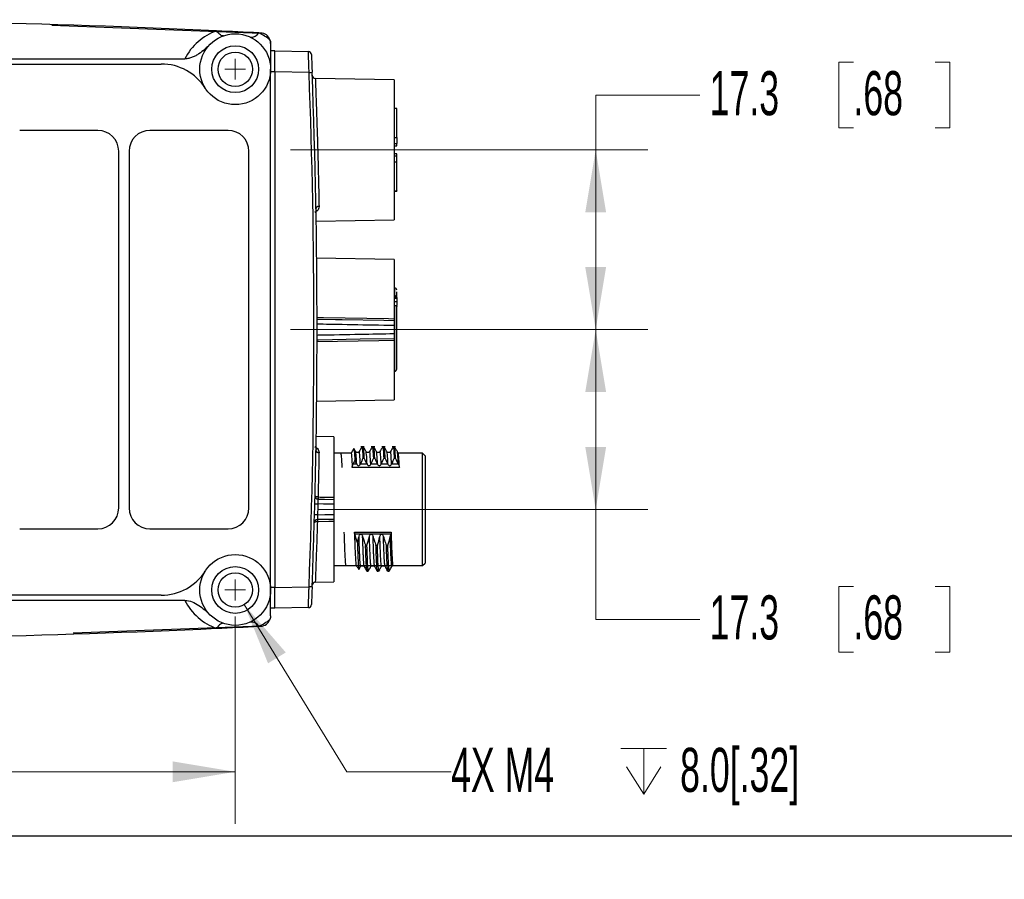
# Model space of a CAD drawing. Header units: millimetres. Extents: x 10 to 272, y 6 to 208.
# Tile 8 of 23: x 94 to 141, y 6 to 47. Entities that reach past the tile are written whole.
import ezdxf

# ---------------------------------------------------------------- set-up
doc = ezdxf.new("R2010")
doc.units = ezdxf.units.MM
doc.styles.add('SLDTEXTSTYLE0', font='TXT', dxfattribs={"width": 0.605})
doc.dimstyles.new('SLDDIMSTYLE0', dxfattribs={"dimtxt": 2.054655, "dimasz": 3, "dimexe": 0, "dimexo": 0.0625, "dimgap": 0.513664, "dimtad": 0, "dimtih": 1, "dimtoh": 1, "dimdec": 1, "dimlfac": 2, "dimrnd": 1e-09, "dimzin": 12, "dimdsep": 46, "dimtxsty": 'SLDTEXTSTYLE0', "dimsah": 1, "dimcen": 0.09, "dimadec": 0, "dimazin": 3, "dimtfac": 1, "dimtdec": 1, "dimtofl": 0, "dimtmove": 0, "dimatfit": 3, "dimfxl": 1, "dimfrac": 2, "dimtolj": 1, "dimtzin": 12, "dimarcsym": 0})
doc.dimstyles.new('SLDDIMSTYLE2', dxfattribs={"dimtxt": 2.054655, "dimasz": 3, "dimexe": 0, "dimexo": 0.0625, "dimgap": 0.513664, "dimtad": 0, "dimtih": 1, "dimtoh": 1, "dimdec": 1, "dimlfac": 2, "dimrnd": 1e-09, "dimzin": 4, "dimdsep": 46, "dimtxsty": 'SLDTEXTSTYLE0', "dimsah": 1, "dimcen": 0.09, "dimadec": 0, "dimazin": 1, "dimtfac": 1, "dimtdec": 1, "dimtofl": 0, "dimtmove": 0, "dimatfit": 3, "dimfxl": 1, "dimfrac": 2, "dimtolj": 1, "dimtzin": 12, "dimarcsym": 0})
doc.dimstyles.new('SLDDIMSTYLE3', dxfattribs={"dimtxt": 2.054655, "dimasz": 3, "dimexe": 0, "dimexo": 0.0625, "dimgap": 0.513664, "dimtad": 0, "dimtih": 1, "dimtoh": 1, "dimdec": 1, "dimlfac": 2, "dimrnd": 1e-09, "dimzin": 12, "dimdsep": 46, "dimtxsty": 'SLDTEXTSTYLE0', "dimsah": 1, "dimcen": 0, "dimadec": 0, "dimazin": 3, "dimtfac": 1, "dimtdec": 1, "dimtofl": 0, "dimtmove": 0, "dimatfit": 3, "dimfxl": 1, "dimfrac": 2, "dimtolj": 1, "dimtzin": 12, "dimarcsym": 0})

# ---------------------------------------------------------------- blocks, each defined once
blk = doc.blocks.new('_D_16')
at = {"color": 7, "linetype": 'Continuous', "lineweight": 18}
for p, q in [((106.707, 32.005), (123.858, 32.005)), ((121.358, 23.373), (121.358, 32.005)), ((108.067, 23.373), (123.858, 23.373)), ((121.358, 18.095), (121.358, 23.373)), ((133.727, 19.673), (133.021, 19.673)), ((133.021, 19.673), (133.021, 16.517)), ((137.647, 19.673), (138.352, 19.673)), ((138.352, 19.673), (138.352, 16.517)), ((126.358, 18.095), (121.358, 18.095)), ((133.021, 16.517), (133.727, 16.517)), ((138.352, 16.517), (137.647, 16.517))]:
    blk.add_line(p, q, dxfattribs=at)
for points in [[(121.358, 32.005), (120.858, 29.005), (121.858, 29.005)], [(121.358, 23.373), (121.858, 26.373), (120.858, 26.373)]]:
    blk.add_solid(points, dxfattribs=at)
at = {"color": 7, "linetype": 'Continuous', "lineweight": 18, "char_height": 2.1167, "attachment_point": 1, "style": 'SLDTEXTSTYLE0'}
for s, insert in [('17.3', (126.828, 19.246)), ('.68', (133.727, 19.246))]:
    blk.add_mtext(s, dxfattribs=dict(at, insert=insert))
blk = doc.blocks.new('_D_17')
at = {"color": 7, "linetype": 'Continuous', "lineweight": 18}
for p, q in [((133.727, 44.839), (133.021, 44.839)), ((133.021, 44.839), (133.021, 41.684)), ((137.647, 44.839), (138.352, 44.839)), ((138.352, 44.839), (138.352, 41.684)), ((126.358, 43.262), (121.358, 43.262)), ((121.358, 43.262), (121.358, 40.636)), ((133.021, 41.684), (133.727, 41.684)), ((138.352, 41.684), (137.647, 41.684)), ((106.707, 40.636), (123.858, 40.636)), ((121.358, 32.005), (121.358, 40.636)), ((106.707, 32.005), (123.858, 32.005))]:
    blk.add_line(p, q, dxfattribs=at)
for points in [[(121.358, 40.636), (120.858, 37.636), (121.858, 37.636)], [(121.358, 32.005), (121.858, 35.005), (120.858, 35.005)]]:
    blk.add_solid(points, dxfattribs=at)
at = {"color": 7, "linetype": 'Continuous', "lineweight": 18, "char_height": 2.1167, "attachment_point": 1, "style": 'SLDTEXTSTYLE0'}
for s, insert in [('17.3', (126.828, 44.413)), ('.68', (133.727, 44.413))]:
    blk.add_mtext(s, dxfattribs=dict(at, insert=insert))
blk = doc.blocks.new('_D_19')
at = {"color": 7, "linetype": 'Continuous', "lineweight": 18}
for p, q in [((55.059, 18.235), (55.059, 8.276)), ((104.059, 18.235), (104.059, 8.276)), ((81.118, 12.354), (80.412, 12.354)), ((80.412, 12.354), (80.412, 9.198)), ((86.606, 12.354), (87.311, 12.354)), ((87.311, 12.354), (87.311, 9.198)), ((55.059, 10.776), (73.749, 10.776)), ((104.059, 10.776), (88.487, 10.776)), ((80.412, 9.198), (81.118, 9.198)), ((87.311, 9.198), (86.606, 9.198))]:
    blk.add_line(p, q, dxfattribs=at)
for points in [[(55.059, 10.776), (58.059, 10.276), (58.059, 11.276)], [(104.059, 10.776), (101.059, 11.276), (101.059, 10.276)]]:
    blk.add_solid(points, dxfattribs=at)
at = {"color": 7, "linetype": 'Continuous', "lineweight": 18, "char_height": 2.1167, "attachment_point": 1, "style": 'SLDTEXTSTYLE0'}
for s, insert in [('98.0', (74.219, 11.927)), ('3.86', (81.118, 11.927))]:
    blk.add_mtext(s, dxfattribs=dict(at, insert=insert))
blk = doc.blocks.new('SW_SYMBOL_HOLE_DEPTH')
at = {"color": 0, "linetype": 'Continuous', "lineweight": 18}
for p, q in [((0, 875), (800, 875)), ((400, 875), (400, 75)), ((100, 555), (400, 75)), ((700, 555), (400, 75))]:
    blk.add_line(p, q, dxfattribs=at)
blk = doc.blocks.new('_D_20')
at = {"color": 7, "linetype": 'Continuous', "lineweight": 18}
for p, q in [((104.491, 18.801), (109.417, 10.776)), ((109.417, 10.776), (114.417, 10.776))]:
    blk.add_line(p, q, dxfattribs=at)
blk.add_solid([(104.491, 18.801), (105.634, 15.983), (106.486, 16.506)], dxfattribs=at)
at = {"color": 7, "linetype": 'Continuous', "lineweight": 18, "xscale": 0.0027285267, "yscale": 0.0027285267, "zscale": 0.0027285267}
blk.add_blockref('SW_SYMBOL_HOLE_DEPTH', (122.57, 9.504), dxfattribs=at)
at = {"color": 7, "linetype": 'Continuous', "lineweight": 18, "char_height": 2.1167, "attachment_point": 1, "style": 'SLDTEXTSTYLE0'}
for s, insert in [('4X M4', (114.417, 11.927)), ('8.0[.32]', (125.41, 11.927))]:
    blk.add_mtext(s, dxfattribs=dict(at, insert=insert))
blk = doc.blocks.new('SW_CENTERMARKSYMBOL_5')
at = {"color": 0, "linetype": 'Continuous', "lineweight": 0}
for q in [(0, 0.5), (-0.5, 0), (0, -0.5), (0.5, 0)]:
    blk.add_line((0, 0), q, dxfattribs=at)
blk = doc.blocks.new('SW_CENTERMARKSYMBOL_6')
at = {"color": 0, "linetype": 'Continuous', "lineweight": 0}
for q in [(0, 0.5), (-0.5, 0), (0, -0.5), (0.5, 0)]:
    blk.add_line((0, 0), q, dxfattribs=at)

msp = doc.modelspace()

# ---------------------------------------------------------------- linework, layer by layer
at = {"color": 7, "linetype": 'Continuous', "lineweight": 25}
for p, q in [((95.259, 46.618), (105.285, 46.243)), ((105.285, 46.243), (105.194, 46.248)), ((105.959, 45.38), (105.759, 45.38)), ((105.959, 45.38), (107.569, 45.351)), ((57.39, 45.005), (101.644, 45.005)), ((58.517, 44.755), (100.513, 44.755)), ((105.759, 19.505), (105.759, 44.505)), ((105.959, 44.38), (105.759, 44.38)), ((107.603, 44.351), (105.959, 44.38)), ((105.959, 44.38), (105.959, 19.63)), ((105.959, 44.38), (105.959, 44.38)), ((111.687, 44.001), (107.904, 44.067)), ((111.687, 44.001), (111.687, 37.27)), ((111.812, 42.622), (111.687, 42.622)), ((111.812, 42.612), (111.812, 42.622)), ((111.812, 41.225), (111.812, 42.612)), ((97.466, 41.567), (93.716, 41.567)), ((103.716, 41.567), (99.966, 41.567)), ((111.812, 41.225), (111.812, 40.936)), ((111.687, 40.936), (111.812, 40.936)), ((111.687, 40.826), (111.812, 40.826)), ((111.812, 40.826), (111.812, 40.936)), ((98.466, 23.442), (98.466, 40.567)), ((98.966, 40.567), (98.966, 23.442)), ((104.716, 23.442), (104.716, 40.567)), ((111.812, 40.446), (111.687, 40.446)), ((111.812, 40.336), (111.687, 40.336)), ((111.812, 40.336), (111.812, 40.446)), ((111.812, 40.047), (111.812, 40.336)), ((111.812, 38.659), (111.812, 40.047)), ((111.687, 38.65), (111.812, 38.65)), ((111.812, 38.659), (111.812, 38.65)), ((107.943, 37.205), (111.687, 37.27)), ((111.687, 35.37), (107.966, 35.435)), ((111.687, 35.37), (111.687, 32.528)), ((111.712, 34.005), (111.687, 34.005)), ((111.812, 33.551), (111.812, 33.81)), ((111.812, 33.551), (111.812, 33.507)), ((111.812, 33.33), (111.687, 33.33)), ((111.805, 33.153), (111.687, 33.153)), ((111.812, 33.507), (111.812, 33.33)), ((111.812, 33.33), (111.812, 33.163)), ((111.687, 32.196), (111.687, 31.813)), ((111.687, 31.481), (111.687, 28.639)), ((111.687, 30.005), (111.712, 30.005)), ((107.966, 28.574), (111.687, 28.639)), ((108.797, 26.852), (107.944, 26.867)), ((108.797, 26.852), (108.797, 23.956)), ((109.119, 26.073), (108.797, 26.073)), ((109.619, 26.073), (109.119, 26.073)), ((109.746, 26.296), (109.617, 26.073)), ((110.255, 26.373), (110.09, 26.373)), ((110.755, 26.373), (110.59, 26.373)), ((111.255, 26.373), (111.09, 26.373)), ((111.755, 26.373), (111.59, 26.373)), ((113.047, 26.073), (111.881, 26.073)), ((113.172, 25.948), (113.047, 26.073)), ((113.047, 23.373), (113.047, 26.073)), ((109.723, 25.565), (109.882, 25.565)), ((110.071, 25.565), (110.382, 25.565)), ((110.188, 25.828), (110.255, 25.828)), ((110.571, 25.565), (110.882, 25.565)), ((110.688, 25.828), (110.755, 25.828)), ((111.071, 25.565), (111.382, 25.565)), ((111.188, 25.828), (111.255, 25.828)), ((111.571, 25.565), (111.882, 25.565)), ((111.688, 25.828), (111.755, 25.828)), ((113.172, 25.948), (113.172, 23.373)), ((111.938, 25.379), (109.677, 25.379)), ((108.797, 23.618), (108.797, 23.129)), ((113.047, 20.673), (113.047, 23.373)), ((113.172, 23.373), (113.172, 20.798)), ((108.797, 22.791), (108.797, 19.895)), ((93.716, 22.442), (97.466, 22.442)), ((99.966, 22.442), (103.716, 22.442)), ((109.777, 22.286), (111.538, 22.286)), ((111.527, 22.185), (109.793, 22.185)), ((110.381, 21.642), (110.314, 21.642)), ((110.881, 21.642), (110.814, 21.642)), ((111.381, 21.642), (111.314, 21.642)), ((113.047, 20.673), (113.172, 20.798)), ((108.797, 20.673), (113.047, 20.673)), ((110.377, 20.415), (110.342, 20.474)), ((110.377, 20.415), (110.443, 20.415)), ((110.478, 20.474), (110.443, 20.415)), ((110.876, 20.415), (110.842, 20.474)), ((110.876, 20.415), (110.943, 20.415)), ((110.978, 20.474), (110.943, 20.415)), ((111.377, 20.415), (111.342, 20.474)), ((111.377, 20.415), (111.443, 20.415)), ((111.478, 20.474), (111.443, 20.415)), ((107.901, 19.879), (108.797, 19.895)), ((105.959, 19.63), (105.759, 19.63)), ((105.959, 19.629), (107.603, 19.658)), ((105.959, 19.63), (105.959, 19.629)), ((101.644, 19.005), (57.39, 19.005)), ((100.513, 19.255), (58.517, 19.255)), ((105.959, 18.63), (105.759, 18.63)), ((107.569, 18.658), (105.959, 18.63)), ((105.727, 18.088), (105.731, 18.099)), ((105.285, 17.766), (96.287, 17.43)), ((105.194, 17.761), (105.285, 17.766)), ((270.088, 7.692), (10.088, 7.692))]:
    msp.add_line(p, q, dxfattribs=at)
at = {"color": 8, "linetype": 'Continuous', "lineweight": 25}
for p, q in [((111.812, 42.612), (111.687, 42.612)), ((111.687, 41.225), (111.812, 41.225)), ((111.812, 40.047), (111.687, 40.047)), ((111.687, 38.659), (111.812, 38.659)), ((107.994, 37.707), (107.882, 37.628)), ((111.687, 33.657), (111.712, 33.657)), ((111.687, 33.58), (111.803, 33.58)), ((111.712, 33.657), (111.712, 34.005)), ((111.687, 33.507), (111.812, 33.507)), ((111.712, 33.131), (111.687, 33.131)), ((111.712, 30.005), (111.712, 33.131)), ((107.881, 26.387), (108.005, 26.293))]:
    msp.add_line(p, q, dxfattribs=at)
at = {"color": 7, "linetype": 'Continuous', "lineweight": 25, "flags": 128}
for points in [[(103.498, 46.109), (103.465, 46.103), (103.429, 46.108), (103.389, 46.123), (103.348, 46.149), (103.305, 46.184), (103.26, 46.229), (103.214, 46.283), (103.167, 46.346)], [(105.759, 45.744), (105.75, 45.838), (105.727, 45.921)], [(105.959, 45.38), (105.959, 45.38)], [(108.797, 23.618), (108.298, 23.627), (108.024, 23.632)], [(108.034, 23.969), (108.135, 23.967), (108.797, 23.956)], [(108.034, 23.865), (108.337, 23.86), (108.797, 23.852)], [(108.797, 22.895), (108.323, 22.887), (108, 22.881)], [(108.797, 22.791), (108.547, 22.787), (108, 22.777)], [(108.01, 23.115), (108.363, 23.121), (108.797, 23.129)], [(103.498, 17.9), (103.465, 17.906), (103.429, 17.901), (103.389, 17.886), (103.348, 17.86), (103.305, 17.825), (103.26, 17.78), (103.214, 17.726), (103.167, 17.663)]]:
    msp.add_lwpolyline(points, dxfattribs=at)
at = {"color": 8, "linetype": 'Continuous', "lineweight": 25, "flags": 128}
for points in [[(107.981, 32.592), (108.299, 32.586), (111.408, 32.533), (111.687, 32.528)], [(111.687, 32.426), (111.188, 32.434), (109.188, 32.47), (108.873, 32.475), (107.983, 32.491)], [(111.687, 31.481), (110.945, 31.469), (107.977, 31.417), (107.967, 31.417)], [(107.969, 31.518), (108.057, 31.519), (110.056, 31.555), (111.687, 31.584)]]:
    msp.add_lwpolyline(points, dxfattribs=at)
at = {"color": 7, "linetype": 'Continuous', "lineweight": 25}
for centre, radius in [((104.059, 44.505), 1.7), ((104.059, 44.505), 1.125), ((104.059, 44.505), 0.825), ((104.059, 19.505), 1.7), ((104.059, 19.505), 1.125), ((104.059, 19.505), 0.825)]:
    msp.add_circle(centre, radius, dxfattribs=at)
for centre, radius, start, end in [((80.009, -452.867), 499.75, 87.34403, 90.14137), ((104.059, 43.797), 2.7, 109.2957, 153.4437), ((80.009, -452.867), 499.75, 87.11143, 87.34403), ((104.829, 46.471), 0.427, 262.5131, 328.4876), ((104.059, 43.797), 2.7, 51.8592, 65.1597), ((105.259, 45.744), 0.5, 20.7686, 87.101), ((107.566, 45.202), 0.15, 2.3283, 89), ((100.513, 42.255), 2.5, 32.3924, 90), ((105.543, 99.453), 55.14, 272.1401, 272.2933), ((-217.013, 32.005), 324.85, 357.82185, 2.17815), ((-217.015, 32.005), 325, 357.82185, 2.17815), ((107.905, 44.217), 0.15, 182.1981, 270.8028), ((97.466, 40.567), 1, 0, 90), ((99.966, 40.567), 1, 90, 180), ((103.716, 40.567), 1, 0, 90), ((108.069, 37.777), 0.137, 85.3827, 173.7381), ((111.712, 33.905), 0.1, 0, 90), ((111.712, 30.105), 0.1, 270, 0), ((108.069, 26.233), 0.136, 186.8567, 274.9745), ((108.002, 24.186), 0.554, 256.9436, 272.2872), ((108.036, 24.015), 0.15, 178.592, 269), ((110.199, 23.864), 2.168, 177.2218, 179.9603), ((109.676, 23.917), 1.643, 178.1926, 181.8074), ((97.466, 23.442), 1, 270, 0), ((99.966, 23.442), 1, 180, 270), ((103.716, 23.442), 1, 270, 0), ((108.002, 22.731), 0.15, 91, 178.3657), ((107.959, 22.558), 0.559, 84.7223, 99.8902), ((108.625, 22.811), 0.629, 173.6404, 183.0925), ((109.654, 22.829), 1.654, 178.2046, 181.7954), ((100.513, 21.755), 2.5, 270, 327.6076), ((107.903, 19.729), 0.15, 90.6813, 177.8205), ((105.543, -35.444), 55.14, 87.7067, 87.8599), ((104.059, 20.212), 2.7, 206.5563, 250.7043), ((107.566, 18.808), 0.15, 271, 357.6717), ((104.829, 17.538), 0.427, 31.5124, 97.4869), ((104.059, 20.212), 2.7, 294.8403, 308.1408), ((105.259, 18.265), 0.5, 272.899, 339.2314), ((80.009, 516.877), 499.75, 269.85863, 272.65597), ((80.009, 516.877), 499.75, 272.65597, 272.88857)]:
    msp.add_arc(centre, radius, start, end, dxfattribs=at)
at = {"color": 8, "linetype": 'Continuous', "lineweight": 25}
for centre, radius, start, end in [((107.96, 37.588), 0.124, 74.4266, 102.0778), ((107.971, 26.413), 0.125, 252.8549, 285.7375)]:
    msp.add_arc(centre, radius, start, end, dxfattribs=at)
at = {"color": 7, "linetype": 'Continuous', "lineweight": 25}
for points in [[(105.727, 45.921), (105.75, 45.86), (105.759, 45.801), (105.759, 45.744)], [(111.812, 33.551), (111.812, 33.561), (111.809, 33.571), (111.803, 33.58)], [(111.803, 33.138), (111.809, 33.129), (111.812, 33.119), (111.812, 33.109)], [(111.687, 32.528), (111.687, 32.479), (111.687, 32.437), (111.687, 32.426)], [(111.687, 31.584), (111.687, 31.572), (111.687, 31.53), (111.687, 31.481)], [(108.08, 26.097), (108.08, 26.066), (108.079, 26.034), (108.079, 26.001)], [(109.8, 25.737), (109.774, 25.68), (109.748, 25.622), (109.723, 25.565)], [(109.882, 25.565), (109.884, 25.559), (109.887, 25.553), (109.89, 25.547)], [(110.063, 25.547), (110.066, 25.553), (110.068, 25.559), (110.071, 25.565)], [(110.382, 25.565), (110.384, 25.559), (110.387, 25.553), (110.39, 25.547)], [(110.563, 25.547), (110.566, 25.553), (110.568, 25.559), (110.571, 25.565)], [(110.882, 25.565), (110.884, 25.559), (110.887, 25.553), (110.89, 25.547)], [(111.063, 25.547), (111.066, 25.553), (111.068, 25.559), (111.071, 25.565)], [(111.382, 25.565), (111.384, 25.559), (111.387, 25.553), (111.39, 25.547)], [(111.563, 25.547), (111.566, 25.553), (111.568, 25.559), (111.571, 25.565)], [(111.882, 25.565), (111.884, 25.559), (111.887, 25.553), (111.89, 25.547)], [(111.89, 25.547), (111.917, 25.486), (111.936, 25.424), (111.938, 25.379)], [(108.024, 23.632), (108.02, 23.46), (108.015, 23.287), (108.01, 23.115)], [(108.033, 23.969), (108.033, 23.969), (108.034, 23.969), (108.034, 23.969)], [(108, 22.777), (107.999, 22.778), (107.998, 22.778), (107.997, 22.778)], [(109.793, 22.185), (109.783, 22.219), (109.778, 22.253), (109.777, 22.286)], [(111.538, 22.279), (111.538, 22.249), (111.535, 22.217), (111.527, 22.185)], [(111.538, 22.286), (111.538, 22.284), (111.538, 22.282), (111.538, 22.279)], [(109.793, 22.185), (109.831, 22.047), (109.874, 21.91), (109.92, 21.774)], [(109.92, 21.774), (109.949, 21.872), (109.976, 21.971), (110, 22.07)], [(110.381, 21.642), (110.425, 21.784), (110.465, 21.926), (110.5, 22.07)], [(110.881, 21.642), (110.925, 21.784), (110.965, 21.926), (111, 22.07)], [(111.381, 21.642), (111.425, 21.784), (111.465, 21.926), (111.5, 22.07)], [(109.986, 20.487), (110.018, 20.541), (110.049, 20.59), (110.075, 20.627)], [(110.248, 20.627), (110.274, 20.587), (110.307, 20.533), (110.342, 20.474)], [(110.748, 20.627), (110.774, 20.587), (110.807, 20.533), (110.842, 20.474)], [(111.248, 20.627), (111.274, 20.587), (111.307, 20.533), (111.342, 20.474)], [(111.575, 20.627), (111.602, 20.665), (111.621, 20.688), (111.623, 20.682)], [(105.759, 18.265), (105.759, 18.209), (105.75, 18.149), (105.727, 18.088)]]:
    msp.add_open_spline(points, degree=3, dxfattribs=at)
for points, knots in [([(102.86, 45.71), (102.69, 45.541), (102.515, 45.379), (102.268, 45.213), (102.217, 45.182), (102.111, 45.125), (102.056, 45.098), (101.943, 45.054), (101.885, 45.037), (101.767, 45.012), (101.705, 45.005), (101.644, 45.005)], [0, 0, 0, 0, 0.5, 0.5, 0.625, 0.625, 0.75, 0.75, 0.875, 0.875, 1, 1, 1, 1]), ([(105.759, 45.744), (105.759, 45.585), (105.759, 45.455), (105.759, 45.22), (105.759, 45.117), (105.759, 44.926), (105.759, 44.838), (105.759, 44.71), (105.759, 44.669), (105.759, 44.586), (105.759, 44.545), (105.759, 44.505)], [0, 0, 0, 0, 0.25, 0.25, 0.5, 0.5, 0.75, 0.75, 0.875, 0.875, 1, 1, 1, 1]), ([(105.959, 44.38), (105.959, 44.511), (105.959, 44.641), (105.959, 44.883), (105.959, 44.994), (105.959, 45.179), (105.959, 45.253), (105.959, 45.354), (105.959, 45.38), (105.959, 45.38)], [0, 0, 0, 0, 0.25, 0.25, 0.5, 0.5, 0.75, 0.75, 1, 1, 1, 1]), ([(107.603, 44.351), (107.599, 44.483), (107.595, 44.614), (107.587, 44.855), (107.583, 44.966), (107.579, 45.105), (107.577, 45.147), (107.575, 45.219), (107.573, 45.25), (107.572, 45.3), (107.571, 45.32), (107.57, 45.345), (107.569, 45.351), (107.569, 45.351)], [0, 0, 0, 0, 0.25, 0.25, 0.5, 0.5, 0.625, 0.625, 0.75, 0.75, 0.875, 0.875, 1, 1, 1, 1]), ([(107.716, 45.208), (107.716, 45.208), (107.717, 45.202), (107.717, 45.18), (107.718, 45.164), (107.72, 45.121), (107.721, 45.095), (107.723, 45.034), (107.725, 44.998), (107.729, 44.88), (107.733, 44.785), (107.741, 44.581), (107.746, 44.469), (107.75, 44.357)], [0, 0, 0, 0, 0.125, 0.125, 0.25, 0.25, 0.375, 0.375, 0.5, 0.5, 0.75, 0.75, 1, 1, 1, 1]), ([(107.755, 44.211), (107.755, 44.208), (107.756, 44.198), (107.757, 44.158), (107.76, 44.084), (107.76, 44.077)], [0, 0, 0, 0, 0.3204176, 0.9325543, 1, 1, 1, 1]), ([(107.775, 43.676), (107.775, 43.676), (107.775, 43.677), (107.775, 43.661), (107.776, 43.66)], [0, 0, 0, 0, 0.9057235, 1, 1, 1, 1]), ([(108.08, 37.914), (108.081, 37.876), (108.074, 37.838), (108.045, 37.769), (108.024, 37.736), (107.994, 37.707)], [0, 0, 0, 0, 0.5, 0.5, 1, 1, 1, 1]), ([(111.712, 33.657), (111.719, 33.654), (111.731, 33.649), (111.748, 33.638), (111.761, 33.627), (111.776, 33.614), (111.791, 33.598), (111.8, 33.586), (111.803, 33.58)], [0, 0, 0, 0, 0.192547, 0.355892, 0.490206, 0.595866, 0.817688, 1, 1, 1, 1]), ([(111.803, 33.138), (111.802, 33.141), (111.798, 33.146), (111.79, 33.151), (111.78, 33.153), (111.766, 33.153), (111.743, 33.148), (111.724, 33.137), (111.712, 33.131)], [0, 0, 0, 0, 0.094638, 0.198444, 0.314401, 0.444739, 0.669675, 1, 1, 1, 1]), ([(111.812, 30.106), (111.812, 30.092), (111.812, 30.177), (111.812, 30.528), (111.812, 30.788), (111.812, 31.413), (111.812, 31.767), (111.812, 32.478), (111.812, 32.819), (111.812, 33.109)], [0, 0, 0, 0, 0.25, 0.25, 0.5, 0.5, 0.75, 0.75, 1, 1, 1, 1]), ([(111.687, 32.426), (111.687, 32.413), (111.687, 32.383), (111.687, 32.302), (111.687, 32.25), (111.687, 32.196)], [0, 0, 0, 0, 0.5, 0.5, 1, 1, 1, 1]), ([(111.687, 31.813), (111.687, 31.76), (111.687, 31.708), (111.687, 31.625), (111.687, 31.596), (111.687, 31.584)], [0, 0, 0, 0, 0.5, 0.5, 1, 1, 1, 1]), ([(108.005, 26.293), (108.032, 26.264), (108.05, 26.233), (108.075, 26.167), (108.081, 26.133), (108.08, 26.097)], [0, 0, 0, 0, 0.5, 0.5, 1, 1, 1, 1]), ([(108.079, 26.001), (108.076, 25.871), (108.073, 25.728), (108.067, 25.419), (108.064, 25.255), (108.056, 24.908), (108.052, 24.727), (108.043, 24.356), (108.038, 24.165), (108.033, 23.969)], [0, 0, 0, 0, 0.25, 0.25, 0.5, 0.5, 0.75, 0.75, 1, 1, 1, 1]), ([(109.619, 26.073), (109.627, 26.073), (109.637, 26.014), (109.658, 25.775), (109.668, 25.596), (109.677, 25.379)], [0, 0, 0, 0, 0.5, 0.5, 1, 1, 1, 1]), ([(109.84, 26.145), (109.825, 26.171), (109.796, 26.221), (109.767, 26.271), (109.752, 26.297)], [0, 0, 0, 0, 0.49999, 1, 1, 1, 1]), ([(109.753, 26.256), (109.758, 26.253), (109.771, 26.245), (109.788, 25.986), (109.798, 25.768), (109.8, 25.737)], [0, 0, 0, 0, 0.3288848, 0.9053739, 1, 1, 1, 1]), ([(110.006, 26.145), (109.999, 26.136), (109.984, 26.116), (109.936, 26.094), (109.874, 26.103), (109.851, 26.131), (109.84, 26.145)], [0, 0, 0, 0, 0.208861, 0.450123, 0.719012, 1, 1, 1, 1]), ([(110.136, 26.37), (110.114, 26.333), (110.071, 26.258), (110.027, 26.183), (110.006, 26.145)], [0, 0, 0, 0, 0.500016, 1, 1, 1, 1]), ([(110.139, 26.373), (110.139, 26.373), (110.146, 26.419), (110.164, 26.271), (110.18, 25.976), (110.188, 25.828)], [0, 0, 0, 0, 0.000354, 0.496838, 1, 1, 1, 1]), ([(110.255, 25.828), (110.247, 26.004), (110.239, 26.143), (110.222, 26.328), (110.214, 26.373), (110.206, 26.373)], [0, 0, 0, 0, 0.5, 0.5, 1, 1, 1, 1]), ([(110.34, 26.145), (110.318, 26.183), (110.275, 26.258), (110.231, 26.333), (110.21, 26.371)], [0, 0, 0, 0, 0.499985, 1, 1, 1, 1]), ([(110.506, 26.145), (110.499, 26.136), (110.484, 26.116), (110.436, 26.094), (110.374, 26.103), (110.351, 26.131), (110.34, 26.145)], [0, 0, 0, 0, 0.208861, 0.450123, 0.719012, 1, 1, 1, 1]), ([(110.636, 26.37), (110.614, 26.333), (110.571, 26.258), (110.527, 26.183), (110.506, 26.145)], [0, 0, 0, 0, 0.500016, 1, 1, 1, 1]), ([(110.639, 26.373), (110.639, 26.373), (110.648, 26.419), (110.663, 26.271), (110.68, 25.976), (110.688, 25.828)], [0, 0, 0, 0, 0.000354, 0.496838, 1, 1, 1, 1]), ([(110.755, 25.828), (110.747, 26.004), (110.739, 26.143), (110.722, 26.328), (110.714, 26.373), (110.706, 26.373)], [0, 0, 0, 0, 0.5, 0.5, 1, 1, 1, 1]), ([(110.84, 26.145), (110.818, 26.183), (110.775, 26.258), (110.731, 26.333), (110.71, 26.371)], [0, 0, 0, 0, 0.499985, 1, 1, 1, 1]), ([(111.006, 26.145), (110.999, 26.136), (110.984, 26.116), (110.936, 26.094), (110.874, 26.103), (110.851, 26.131), (110.84, 26.145)], [0, 0, 0, 0, 0.208861, 0.450122, 0.719017, 1, 1, 1, 1]), ([(111.136, 26.37), (111.114, 26.333), (111.071, 26.258), (111.027, 26.183), (111.006, 26.145)], [0, 0, 0, 0, 0.500016, 1, 1, 1, 1]), ([(111.139, 26.373), (111.139, 26.373), (111.148, 26.419), (111.163, 26.271), (111.18, 25.976), (111.188, 25.828)], [0, 0, 0, 0, 0.000354, 0.496838, 1, 1, 1, 1]), ([(111.255, 25.828), (111.247, 26.004), (111.239, 26.143), (111.222, 26.328), (111.214, 26.373), (111.206, 26.373)], [0, 0, 0, 0, 0.5, 0.5, 1, 1, 1, 1]), ([(111.34, 26.145), (111.318, 26.183), (111.275, 26.258), (111.231, 26.333), (111.21, 26.371)], [0, 0, 0, 0, 0.499989, 1, 1, 1, 1]), ([(111.506, 26.145), (111.499, 26.136), (111.484, 26.116), (111.436, 26.094), (111.374, 26.103), (111.351, 26.131), (111.34, 26.145)], [0, 0, 0, 0, 0.208861, 0.450123, 0.719012, 1, 1, 1, 1]), ([(111.636, 26.37), (111.614, 26.333), (111.571, 26.258), (111.527, 26.183), (111.506, 26.145)], [0, 0, 0, 0, 0.500019, 1, 1, 1, 1]), ([(111.639, 26.373), (111.639, 26.373), (111.646, 26.419), (111.664, 26.271), (111.68, 25.976), (111.688, 25.828)], [0, 0, 0, 0, 0.000354, 0.496838, 1, 1, 1, 1]), ([(111.755, 25.828), (111.747, 26.004), (111.739, 26.143), (111.722, 26.328), (111.714, 26.373), (111.706, 26.373)], [0, 0, 0, 0, 0.5, 0.5, 1, 1, 1, 1]), ([(111.84, 26.145), (111.818, 26.183), (111.775, 26.258), (111.731, 26.333), (111.71, 26.371)], [0, 0, 0, 0, 0.499985, 1, 1, 1, 1]), ([(111.883, 26.07), (111.876, 26.083), (111.862, 26.108), (111.847, 26.133), (111.84, 26.145)], [0, 0, 0, 0, 0.49998, 1, 1, 1, 1]), ([(111.938, 25.379), (111.936, 25.42), (111.933, 25.504), (111.923, 25.696), (111.909, 25.907), (111.895, 26.051), (111.886, 26.053), (111.884, 26.054)], [0, 0, 0, 0, 0.10165, 0.208566, 0.531486, 0.854407, 1, 1, 1, 1]), ([(109.677, 25.379), (109.676, 25.403), (109.68, 25.433), (109.696, 25.497), (109.709, 25.531), (109.723, 25.565)], [0, 0, 0, 0, 0.5, 0.5, 1, 1, 1, 1]), ([(109.882, 25.565), (109.861, 25.609), (109.84, 25.653), (109.819, 25.696), (109.813, 25.71), (109.806, 25.723), (109.8, 25.737)], [0, 0, 0, 0, 0.0002918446, 0.0002918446, 0.0002918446, 0.0003816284, 0.0003816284, 0.0003816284, 0.0003816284]), ([(109.89, 25.547), (109.899, 25.527), (109.91, 25.51), (109.938, 25.48), (109.956, 25.467), (109.999, 25.466), (110.017, 25.479), (110.044, 25.509), (110.055, 25.527), (110.063, 25.547)], [0, 0, 0, 0, 0.25, 0.25, 0.5, 0.5, 0.75, 0.75, 1, 1, 1, 1]), ([(110.188, 25.828), (110.168, 25.784), (110.149, 25.74), (110.129, 25.697), (110.109, 25.653), (110.09, 25.609), (110.071, 25.565)], [0, 0, 0, 0, 0.0002882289, 0.0002882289, 0.0002882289, 0.0005764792, 0.0005764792, 0.0005764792, 0.0005764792]), ([(110.382, 25.565), (110.361, 25.609), (110.34, 25.653), (110.319, 25.696), (110.298, 25.74), (110.277, 25.784), (110.255, 25.828)], [0, 0, 0, 0, 0.0002918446, 0.0002918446, 0.0002918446, 0.0005837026, 0.0005837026, 0.0005837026, 0.0005837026]), ([(110.39, 25.547), (110.399, 25.527), (110.41, 25.51), (110.438, 25.48), (110.456, 25.467), (110.499, 25.466), (110.517, 25.479), (110.544, 25.509), (110.555, 25.527), (110.563, 25.547)], [0, 0, 0, 0, 0.25, 0.25, 0.5, 0.5, 0.75, 0.75, 1, 1, 1, 1]), ([(110.688, 25.828), (110.668, 25.784), (110.649, 25.74), (110.629, 25.697), (110.609, 25.653), (110.59, 25.609), (110.571, 25.565)], [0, 0, 0, 0, 0.0002882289, 0.0002882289, 0.0002882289, 0.0005764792, 0.0005764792, 0.0005764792, 0.0005764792]), ([(110.882, 25.565), (110.861, 25.609), (110.84, 25.653), (110.819, 25.696), (110.798, 25.74), (110.777, 25.784), (110.755, 25.828)], [0, 0, 0, 0, 0.0002918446, 0.0002918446, 0.0002918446, 0.0005837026, 0.0005837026, 0.0005837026, 0.0005837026]), ([(110.89, 25.547), (110.899, 25.527), (110.91, 25.51), (110.938, 25.48), (110.956, 25.467), (110.999, 25.466), (111.017, 25.479), (111.044, 25.509), (111.055, 25.527), (111.063, 25.547)], [0, 0, 0, 0, 0.25, 0.25, 0.5, 0.5, 0.75, 0.75, 1, 1, 1, 1]), ([(111.188, 25.828), (111.168, 25.784), (111.149, 25.74), (111.129, 25.697), (111.109, 25.653), (111.09, 25.609), (111.071, 25.565)], [0, 0, 0, 0, 0.0002882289, 0.0002882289, 0.0002882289, 0.0005764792, 0.0005764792, 0.0005764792, 0.0005764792]), ([(111.382, 25.565), (111.361, 25.609), (111.34, 25.653), (111.319, 25.696), (111.298, 25.74), (111.277, 25.784), (111.255, 25.828)], [0, 0, 0, 0, 0.0002918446, 0.0002918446, 0.0002918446, 0.0005837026, 0.0005837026, 0.0005837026, 0.0005837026]), ([(111.39, 25.547), (111.399, 25.527), (111.41, 25.51), (111.438, 25.48), (111.456, 25.467), (111.499, 25.466), (111.517, 25.479), (111.544, 25.509), (111.555, 25.527), (111.563, 25.547)], [0, 0, 0, 0, 0.25, 0.25, 0.5, 0.5, 0.75, 0.75, 1, 1, 1, 1]), ([(111.688, 25.828), (111.668, 25.784), (111.649, 25.74), (111.629, 25.697), (111.609, 25.653), (111.59, 25.609), (111.571, 25.565)], [0, 0, 0, 0, 0.0002882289, 0.0002882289, 0.0002882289, 0.0005764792, 0.0005764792, 0.0005764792, 0.0005764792]), ([(111.882, 25.565), (111.861, 25.609), (111.84, 25.653), (111.819, 25.696), (111.798, 25.74), (111.777, 25.784), (111.755, 25.828)], [0, 0, 0, 0, 0.0002918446, 0.0002918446, 0.0002918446, 0.0005837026, 0.0005837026, 0.0005837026, 0.0005837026]), ([(108.033, 23.969), (107.994, 23.97), (107.956, 23.976), (107.902, 23.994), (107.886, 24.007), (107.886, 24.019)], [0, 0, 0, 0, 0.5, 0.5, 1, 1, 1, 1]), ([(108.034, 23.865), (108.033, 23.865), (108.032, 23.84), (108.028, 23.755), (108.026, 23.695), (108.024, 23.632)], [0, 0, 0, 0, 0.5, 0.5, 1, 1, 1, 1]), ([(108.797, 23.956), (108.797, 23.927), (108.797, 23.9), (108.797, 23.862), (108.797, 23.852), (108.797, 23.852)], [0, 0, 0, 0, 0.5, 0.5, 1, 1, 1, 1]), ([(108.797, 23.852), (108.797, 23.852), (108.797, 23.827), (108.797, 23.741), (108.797, 23.681), (108.797, 23.618)], [0, 0, 0, 0, 0.5, 0.5, 1, 1, 1, 1]), ([(107.997, 22.778), (107.958, 22.778), (107.921, 22.774), (107.868, 22.759), (107.853, 22.747), (107.852, 22.735)], [0, 0, 0, 0, 0.5, 0.5, 1, 1, 1, 1]), ([(108.01, 23.115), (108.007, 23.052), (108.004, 22.992), (108, 22.906), (107.999, 22.881), (108, 22.881)], [0, 0, 0, 0, 0.5, 0.5, 1, 1, 1, 1]), ([(108.797, 23.129), (108.797, 23.066), (108.797, 23.006), (108.797, 22.92), (108.797, 22.895), (108.797, 22.895)], [0, 0, 0, 0, 0.5, 0.5, 1, 1, 1, 1]), ([(108.797, 22.895), (108.797, 22.895), (108.797, 22.885), (108.797, 22.847), (108.797, 22.82), (108.797, 22.791)], [0, 0, 0, 0, 0.5, 0.5, 1, 1, 1, 1]), ([(109.277, 22.286), (109.284, 22.062), (109.291, 21.852), (109.302, 21.573), (109.305, 21.487), (109.312, 21.325), (109.315, 21.248), (109.326, 21.037), (109.333, 20.921), (109.348, 20.753), (109.355, 20.702), (109.362, 20.682)], [0, 0, 0, 0, 0.25, 0.25, 0.375, 0.375, 0.5, 0.5, 0.75, 0.75, 1, 1, 1, 1]), ([(109.777, 22.286), (109.784, 22.062), (109.791, 21.852), (109.802, 21.573), (109.805, 21.487), (109.812, 21.325), (109.815, 21.248), (109.826, 21.037), (109.833, 20.921), (109.848, 20.753), (109.855, 20.702), (109.862, 20.682)], [0, 0, 0, 0, 0.25, 0.25, 0.375, 0.375, 0.5, 0.5, 0.75, 0.75, 1, 1, 1, 1]), ([(111.538, 22.28), (111.545, 22.056), (111.553, 21.847), (111.563, 21.57), (111.566, 21.484), (111.573, 21.322), (111.576, 21.246), (111.587, 21.036), (111.594, 20.921), (111.609, 20.753), (111.617, 20.702), (111.623, 20.682)], [0, 0, 0, 0, 0.25, 0.25, 0.375, 0.375, 0.5, 0.5, 0.75, 0.75, 1, 1, 1, 1]), ([(109.92, 21.774), (109.926, 21.604), (109.931, 21.448), (109.941, 21.169), (109.947, 21.042), (109.958, 20.819), (109.964, 20.724), (109.975, 20.575), (109.981, 20.521), (109.986, 20.487)], [0, 0, 0, 0, 0.25, 0.25, 0.5, 0.5, 0.75, 0.75, 1, 1, 1, 1]), ([(110, 22.07), (110.006, 22.094), (110.014, 22.118), (110.034, 22.15), (110.042, 22.16), (110.061, 22.175), (110.073, 22.181), (110.098, 22.18), (110.11, 22.174), (110.129, 22.158), (110.137, 22.148), (110.157, 22.117), (110.166, 22.094), (110.174, 22.07)], [0, 0, 0, 0, 0.25, 0.25, 0.375, 0.375, 0.5, 0.5, 0.625, 0.625, 0.75, 0.75, 1, 1, 1, 1]), ([(110.075, 20.627), (110.069, 20.658), (110.063, 20.715), (110.05, 20.877), (110.043, 20.983), (110.034, 21.171), (110.031, 21.239), (110.025, 21.382), (110.022, 21.456), (110.013, 21.697), (110.007, 21.877), (110, 22.07)], [0, 0, 0, 0, 0.25, 0.25, 0.5, 0.5, 0.625, 0.625, 0.75, 0.75, 1, 1, 1, 1]), ([(110.174, 22.07), (110.19, 22.015), (110.207, 21.96), (110.225, 21.904), (110.239, 21.86), (110.253, 21.817), (110.268, 21.773), (110.283, 21.729), (110.298, 21.686), (110.314, 21.642)], [0, 0, 0, 0, 0.0003472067, 0.0003472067, 0.0003472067, 0.0006241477, 0.0006241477, 0.0006241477, 0.0009011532, 0.0009011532, 0.0009011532, 0.0009011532]), ([(110.248, 20.627), (110.242, 20.658), (110.236, 20.715), (110.223, 20.877), (110.216, 20.983), (110.207, 21.171), (110.204, 21.239), (110.198, 21.382), (110.195, 21.456), (110.186, 21.697), (110.18, 21.877), (110.174, 22.07)], [0, 0, 0, 0, 0.25, 0.25, 0.5, 0.5, 0.625, 0.625, 0.75, 0.75, 1, 1, 1, 1]), ([(110.5, 22.07), (110.506, 22.094), (110.514, 22.118), (110.534, 22.15), (110.542, 22.16), (110.561, 22.175), (110.573, 22.181), (110.598, 22.18), (110.61, 22.174), (110.629, 22.158), (110.637, 22.148), (110.657, 22.117), (110.666, 22.094), (110.674, 22.07)], [0, 0, 0, 0, 0.25, 0.25, 0.375, 0.375, 0.5, 0.5, 0.625, 0.625, 0.75, 0.75, 1, 1, 1, 1]), ([(110.575, 20.627), (110.569, 20.658), (110.563, 20.715), (110.55, 20.877), (110.543, 20.983), (110.534, 21.171), (110.531, 21.239), (110.525, 21.382), (110.522, 21.456), (110.513, 21.697), (110.507, 21.877), (110.5, 22.07)], [0, 0, 0, 0, 0.25, 0.25, 0.5, 0.5, 0.625, 0.625, 0.75, 0.75, 1, 1, 1, 1]), ([(110.674, 22.07), (110.69, 22.015), (110.707, 21.96), (110.725, 21.904), (110.739, 21.86), (110.753, 21.817), (110.768, 21.773), (110.783, 21.729), (110.798, 21.686), (110.814, 21.642)], [0, 0, 0, 0, 0.0003472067, 0.0003472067, 0.0003472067, 0.0006241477, 0.0006241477, 0.0006241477, 0.0009011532, 0.0009011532, 0.0009011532, 0.0009011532]), ([(110.748, 20.627), (110.742, 20.658), (110.736, 20.715), (110.723, 20.877), (110.716, 20.983), (110.707, 21.171), (110.704, 21.239), (110.698, 21.382), (110.695, 21.456), (110.686, 21.697), (110.68, 21.877), (110.674, 22.07)], [0, 0, 0, 0, 0.25, 0.25, 0.5, 0.5, 0.625, 0.625, 0.75, 0.75, 1, 1, 1, 1]), ([(111, 22.07), (111.006, 22.094), (111.014, 22.118), (111.034, 22.15), (111.042, 22.16), (111.061, 22.175), (111.073, 22.181), (111.098, 22.18), (111.11, 22.174), (111.129, 22.158), (111.137, 22.148), (111.157, 22.117), (111.166, 22.094), (111.174, 22.07)], [0, 0, 0, 0, 0.25, 0.25, 0.375, 0.375, 0.5, 0.5, 0.625, 0.625, 0.75, 0.75, 1, 1, 1, 1]), ([(111.075, 20.627), (111.069, 20.658), (111.063, 20.715), (111.05, 20.877), (111.043, 20.983), (111.034, 21.171), (111.031, 21.239), (111.025, 21.382), (111.022, 21.456), (111.013, 21.697), (111.007, 21.877), (111, 22.07)], [0, 0, 0, 0, 0.25, 0.25, 0.5, 0.5, 0.625, 0.625, 0.75, 0.75, 1, 1, 1, 1]), ([(111.174, 22.07), (111.19, 22.015), (111.207, 21.96), (111.225, 21.904), (111.239, 21.86), (111.253, 21.817), (111.268, 21.773), (111.283, 21.729), (111.298, 21.686), (111.314, 21.642)], [0, 0, 0, 0, 0.0003472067, 0.0003472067, 0.0003472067, 0.0006241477, 0.0006241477, 0.0006241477, 0.0009011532, 0.0009011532, 0.0009011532, 0.0009011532]), ([(111.248, 20.627), (111.242, 20.658), (111.236, 20.715), (111.223, 20.877), (111.216, 20.983), (111.207, 21.171), (111.204, 21.239), (111.198, 21.382), (111.195, 21.456), (111.186, 21.697), (111.18, 21.877), (111.174, 22.07)], [0, 0, 0, 0, 0.25, 0.25, 0.5, 0.5, 0.625, 0.625, 0.75, 0.75, 1, 1, 1, 1]), ([(111.5, 22.07), (111.504, 22.085), (111.508, 22.1), (111.511, 22.115), (111.517, 22.138), (111.522, 22.162), (111.527, 22.185)], [0.0002003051, 0.0002003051, 0.0002003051, 0.0002003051, 0.0002926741, 0.0002926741, 0.0002926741, 0.0004358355, 0.0004358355, 0.0004358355, 0.0004358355]), ([(111.575, 20.627), (111.569, 20.658), (111.563, 20.715), (111.55, 20.877), (111.543, 20.983), (111.534, 21.171), (111.531, 21.239), (111.525, 21.382), (111.522, 21.456), (111.513, 21.697), (111.507, 21.877), (111.5, 22.07)], [0, 0, 0, 0, 0.25, 0.25, 0.5, 0.5, 0.625, 0.625, 0.75, 0.75, 1, 1, 1, 1]), ([(110.377, 20.415), (110.371, 20.447), (110.366, 20.5), (110.355, 20.642), (110.349, 20.733), (110.339, 20.945), (110.334, 21.067), (110.326, 21.267), (110.324, 21.337), (110.319, 21.484), (110.316, 21.561), (110.314, 21.642)], [0, 0, 0, 0, 0.25, 0.25, 0.5, 0.5, 0.75, 0.75, 0.875, 0.875, 1, 1, 1, 1]), ([(110.443, 20.415), (110.438, 20.447), (110.433, 20.5), (110.422, 20.642), (110.416, 20.733), (110.406, 20.945), (110.401, 21.067), (110.393, 21.267), (110.391, 21.337), (110.386, 21.484), (110.383, 21.561), (110.381, 21.642)], [0, 0, 0, 0, 0.25, 0.25, 0.5, 0.5, 0.75, 0.75, 0.875, 0.875, 1, 1, 1, 1]), ([(110.876, 20.415), (110.871, 20.447), (110.866, 20.5), (110.855, 20.642), (110.849, 20.733), (110.839, 20.945), (110.834, 21.067), (110.826, 21.267), (110.824, 21.337), (110.819, 21.484), (110.816, 21.561), (110.814, 21.642)], [0, 0, 0, 0, 0.25, 0.25, 0.5, 0.5, 0.75, 0.75, 0.875, 0.875, 1, 1, 1, 1]), ([(110.943, 20.415), (110.938, 20.447), (110.933, 20.5), (110.922, 20.642), (110.916, 20.733), (110.906, 20.945), (110.901, 21.067), (110.893, 21.267), (110.891, 21.337), (110.886, 21.484), (110.883, 21.561), (110.881, 21.642)], [0, 0, 0, 0, 0.25, 0.25, 0.5, 0.5, 0.75, 0.75, 0.875, 0.875, 1, 1, 1, 1]), ([(111.377, 20.415), (111.371, 20.447), (111.366, 20.5), (111.355, 20.642), (111.349, 20.733), (111.339, 20.945), (111.334, 21.067), (111.326, 21.267), (111.324, 21.337), (111.319, 21.484), (111.316, 21.561), (111.314, 21.642)], [0, 0, 0, 0, 0.25, 0.25, 0.5, 0.5, 0.75, 0.75, 0.875, 0.875, 1, 1, 1, 1]), ([(111.443, 20.415), (111.438, 20.447), (111.433, 20.5), (111.422, 20.642), (111.416, 20.733), (111.406, 20.945), (111.401, 21.067), (111.393, 21.267), (111.391, 21.337), (111.386, 21.484), (111.383, 21.561), (111.381, 21.642)], [0, 0, 0, 0, 0.25, 0.25, 0.5, 0.5, 0.75, 0.75, 0.875, 0.875, 1, 1, 1, 1]), ([(109.864, 20.681), (109.864, 20.681), (109.866, 20.68), (109.883, 20.654), (109.913, 20.608), (109.949, 20.55), (109.975, 20.507), (109.986, 20.487)], [0, 0, 0, 0, 0.148151, 0.35149, 0.565451, 0.809887, 1, 1, 1, 1]), ([(110.075, 20.627), (110.084, 20.639), (110.095, 20.649), (110.123, 20.663), (110.141, 20.668), (110.184, 20.668), (110.202, 20.663), (110.23, 20.649), (110.24, 20.639), (110.248, 20.627)], [0, 0, 0, 0, 0.25, 0.25, 0.5, 0.5, 0.75, 0.75, 1, 1, 1, 1]), ([(110.478, 20.474), (110.496, 20.504), (110.513, 20.531), (110.545, 20.583), (110.561, 20.607), (110.575, 20.627)], [0, 0, 0, 0, 0.5, 0.5, 1, 1, 1, 1]), ([(110.575, 20.627), (110.584, 20.639), (110.595, 20.649), (110.623, 20.663), (110.641, 20.668), (110.684, 20.668), (110.702, 20.663), (110.73, 20.649), (110.74, 20.639), (110.748, 20.627)], [0, 0, 0, 0, 0.25, 0.25, 0.5, 0.5, 0.75, 0.75, 1, 1, 1, 1]), ([(110.978, 20.474), (110.996, 20.504), (111.013, 20.531), (111.045, 20.583), (111.061, 20.607), (111.075, 20.627)], [0, 0, 0, 0, 0.5, 0.5, 1, 1, 1, 1]), ([(111.075, 20.627), (111.084, 20.639), (111.095, 20.649), (111.123, 20.663), (111.141, 20.668), (111.184, 20.668), (111.202, 20.663), (111.23, 20.649), (111.24, 20.639), (111.248, 20.627)], [0, 0, 0, 0, 0.25, 0.25, 0.5, 0.5, 0.75, 0.75, 1, 1, 1, 1]), ([(111.478, 20.474), (111.496, 20.504), (111.513, 20.531), (111.545, 20.583), (111.561, 20.607), (111.575, 20.627)], [0, 0, 0, 0, 0.5, 0.5, 1, 1, 1, 1]), ([(105.759, 18.265), (105.759, 18.424), (105.759, 18.554), (105.759, 18.789), (105.759, 18.892), (105.759, 19.084), (105.759, 19.172), (105.759, 19.299), (105.759, 19.341), (105.759, 19.423), (105.759, 19.464), (105.759, 19.505)], [0, 0, 0, 0, 0.25, 0.25, 0.5, 0.5, 0.75, 0.75, 0.875, 0.875, 1, 1, 1, 1]), ([(105.959, 18.63), (105.959, 18.63), (105.959, 18.656), (105.959, 18.756), (105.959, 18.83), (105.959, 19.015), (105.959, 19.126), (105.959, 19.368), (105.959, 19.499), (105.959, 19.629)], [0, 0, 0, 0, 0.25, 0.25, 0.5, 0.5, 0.75, 0.75, 1, 1, 1, 1]), ([(107.569, 18.658), (107.569, 18.658), (107.571, 18.684), (107.574, 18.784), (107.577, 18.859), (107.582, 18.997), (107.583, 19.049), (107.587, 19.158), (107.589, 19.215), (107.593, 19.336), (107.595, 19.399), (107.599, 19.527), (107.601, 19.592), (107.603, 19.658)], [0, 0, 0, 0, 0.25, 0.25, 0.5, 0.5, 0.625, 0.625, 0.75, 0.75, 0.875, 0.875, 1, 1, 1, 1]), ([(107.75, 19.652), (107.748, 19.596), (107.746, 19.541), (107.741, 19.433), (107.739, 19.379), (107.735, 19.276), (107.733, 19.227), (107.73, 19.134), (107.728, 19.091), (107.723, 18.973), (107.721, 18.909), (107.717, 18.824), (107.716, 18.802), (107.716, 18.802)], [0, 0, 0, 0, 0.125, 0.125, 0.25, 0.25, 0.375, 0.375, 0.5, 0.5, 0.75, 0.75, 1, 1, 1, 1]), ([(101.644, 19.005), (101.766, 19.005), (101.882, 18.978), (102.108, 18.891), (102.213, 18.833), (102.412, 18.7), (102.507, 18.625), (102.688, 18.467), (102.775, 18.384), (102.86, 18.299)], [0, 0, 0, 0, 0.25, 0.25, 0.5, 0.5, 0.75, 0.75, 1, 1, 1, 1])]:
    msp.add_open_spline(points, degree=3, knots=knots, dxfattribs=at)
at = {"color": 8, "linetype": 'Continuous', "lineweight": 25}
for points, knots in [([(107.904, 44.04), (107.903, 44.048), (107.901, 44.108), (107.911, 43.84), (107.934, 43.242), (107.963, 42.428), (107.993, 41.493), (108.023, 40.471), (108.051, 39.328), (108.07, 38.457), (108.078, 38.06), (108.08, 37.914)], [0, 0, 0, 0, 0.023037, 0.158487, 0.293951, 0.4295, 0.514459, 0.650125, 0.78579, 0.921422, 1, 1, 1, 1]), ([(111.687, 32.196), (111.521, 32.199), (110.688, 32.214), (109.452, 32.237), (108.384, 32.257), (107.981, 32.265)], [0, 0, 0, 0, 0.134869, 0.674341, 1, 1, 1, 1]), ([(107.972, 31.744), (108, 31.745), (108.029, 31.745), (108.057, 31.746), (108.723, 31.758), (109.39, 31.771), (110.056, 31.783), (110.6, 31.793), (111.144, 31.803), (111.687, 31.813)], [0.000831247, 0.000831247, 0.000831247, 0.000831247, 0.001, 0.001, 0.001, 0.005, 0.005, 0.005, 0.008263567, 0.008263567, 0.008263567, 0.008263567]), ([(109.119, 26.073), (109.127, 26.073), (109.137, 26.014), (109.158, 25.775), (109.168, 25.596), (109.177, 25.379)], [0, 0, 0, 0, 0.5, 0.5, 1, 1, 1, 1]), ([(109.89, 25.547), (109.881, 25.722), (109.864, 26.05), (109.847, 26.104), (109.84, 26.129)], [0, 0, 0, 0, 0.535911, 1, 1, 1, 1]), ([(110.063, 25.547), (110.054, 25.711), (110.036, 26.038), (110.017, 26.199), (110.007, 26.135), (110.006, 26.127)], [0, 0, 0, 0, 0.469511, 0.934491, 1, 1, 1, 1]), ([(110.39, 25.547), (110.381, 25.722), (110.364, 26.05), (110.347, 26.104), (110.34, 26.129)], [0, 0, 0, 0, 0.535911, 1, 1, 1, 1]), ([(110.563, 25.547), (110.554, 25.711), (110.536, 26.038), (110.517, 26.199), (110.507, 26.135), (110.506, 26.127)], [0, 0, 0, 0, 0.469511, 0.934491, 1, 1, 1, 1]), ([(110.89, 25.547), (110.881, 25.722), (110.864, 26.05), (110.847, 26.104), (110.84, 26.129)], [0, 0, 0, 0, 0.5359112, 1, 1, 1, 1]), ([(111.063, 25.547), (111.054, 25.711), (111.036, 26.038), (111.017, 26.199), (111.007, 26.135), (111.006, 26.127)], [0, 0, 0, 0, 0.469511, 0.934491, 1, 1, 1, 1]), ([(111.39, 25.547), (111.381, 25.722), (111.364, 26.05), (111.347, 26.104), (111.34, 26.129)], [0, 0, 0, 0, 0.535911, 1, 1, 1, 1]), ([(111.563, 25.547), (111.554, 25.711), (111.536, 26.038), (111.517, 26.199), (111.507, 26.135), (111.506, 26.127)], [0, 0, 0, 0, 0.469511, 0.934491, 1, 1, 1, 1]), ([(111.89, 25.547), (111.881, 25.723), (111.864, 26.048), (111.848, 26.101), (111.84, 26.126)], [0, 0, 0, 0, 0.5417, 1, 1, 1, 1]), ([(108, 22.777), (107.99, 22.429), (107.967, 21.7), (107.934, 20.774), (107.91, 20.128), (107.9, 19.87), (107.901, 19.893), (107.901, 19.897)], [0, 0, 0, 0, 0.220983, 0.461894, 0.702687, 0.943482, 1, 1, 1, 1])]:
    msp.add_open_spline(points, degree=3, knots=knots, dxfattribs=at)

# ---------------------------------------------------------------- block references
at = {"color": 7, "linetype": 'Continuous', "lineweight": 0}
for name, p in [('SW_CENTERMARKSYMBOL_6', (104.059, 44.505)), ('SW_CENTERMARKSYMBOL_5', (104.059, 19.505))]:
    msp.add_blockref(name, p, dxfattribs=at)

# ---------------------------------------------------------------- dimensions: what is measured, and where the dimension line sits
at = {"color": 7, "linetype": 'Continuous', "lineweight": 18}
for base, p1, p2, picture, middle in [((121.358, 40.636), (105.437, 32.005), (105.437, 40.636), '_D_17', (121.358, 43.262)), ((121.358, 32.005), (106.797, 23.373), (105.437, 32.005), '_D_16', (121.358, 18.095))]:
    dim = msp.add_linear_dim(base=base, p1=p1, p2=p2, angle=90, dimstyle='SLDDIMSTYLE0', dxfattribs=at)
    dim.commit()
    dim.dimension.update_dxf_attribs({"geometry": picture, "text_midpoint": middle, "dimtype": 160})
dim = msp.add_diameter_dim_2p(p1=(103.628, 20.208), p2=(104.491, 18.801), text='4X M4{\\fGDT;x}8.0[.32]', dimstyle='SLDDIMSTYLE3', override={"dimpost": '<>'}, dxfattribs=at)
dim.commit()
dim.dimension.update_dxf_attribs({"geometry": '_D_20', "text_midpoint": (124.618, 10.776), "dimtype": 163})
dim = msp.add_linear_dim(base=(104.059, 10.776), p1=(55.059, 19.505), p2=(104.059, 19.505), dimstyle='SLDDIMSTYLE2', dxfattribs=at)
dim.commit()
dim.dimension.update_dxf_attribs({"geometry": '_D_19', "text_midpoint": (81.118, 10.776), "dimtype": 160})

doc.saveas('drawing.dxf')
